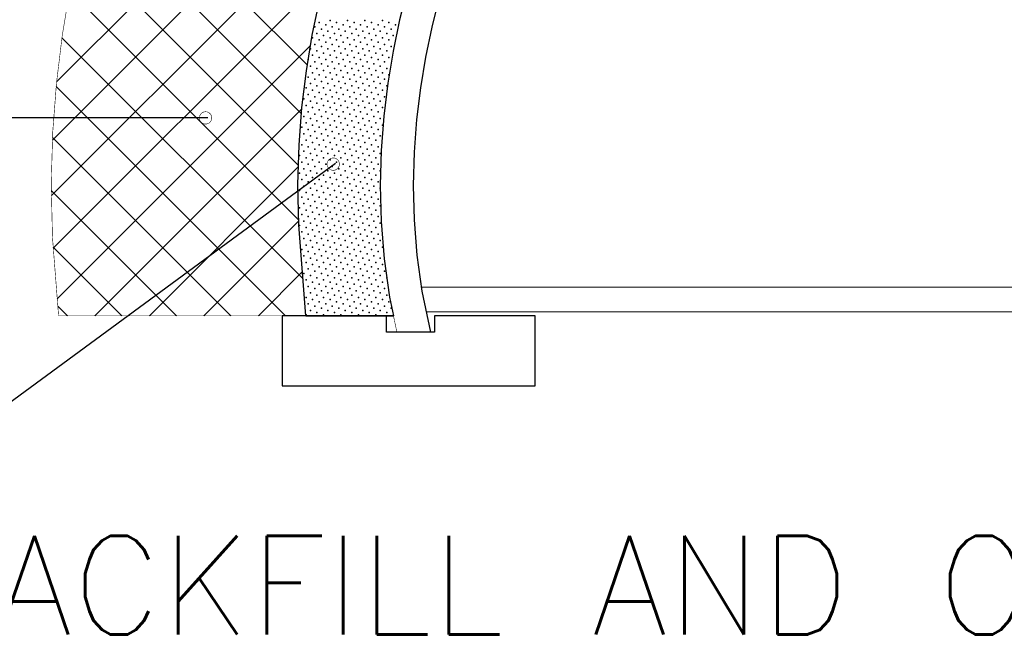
# Model space of a CAD drawing. Extents: x 18 to 372, y 0 to 250.
# Tile 5 of 11: x 288 to 313, y 36 to 51. Entities that reach past the tile are written whole.
import ezdxf

# ---------------------------------------------------------------- set-up
doc = ezdxf.new("R2010")
doc.units = 0
doc.header["$MEASUREMENT"] = 0
for name, color, linetype in [('ARC', 7, 'CONTINUOUS'), ('ARC-FTNG', 7, 'CONTINUOUS'), ('HATCH', 7, 'CONTINUOUS'), ('TEXT', 7, 'CONTINUOUS')]:
    doc.layers.add(name, color=color, linetype=linetype)
doc.styles.add('TXT_SHX', font='txt.shx')

msp = doc.modelspace()

# ---------------------------------------------------------------- linework, layer by layer
at = {"layer": 'ARC', "color": 7, "linetype": 'CONTINUOUS'}
msp.add_line((295.55, 43.817), (297.768, 43.817), dxfattribs=at)
at = {"layer": 'ARC', "color": 7, "linetype": 'CONTINUOUS', "const_width": 0.0138}
for points in [[(289.568, 52.077), (289.375, 50.915), (289.229, 49.712), (289.133, 48.464), (289.096, 47.164), (289.127, 45.808), (289.282, 43.817), (292.069, 43.817), (295.55, 43.817), (295.371, 46.121), (295.348, 47.146), (295.376, 48.137), (295.449, 49.096), (295.563, 50.026), (295.712, 50.926), (295.894, 51.799)], [(298.117, 52.078), (297.925, 51.314), (297.76, 50.525), (297.626, 49.711), (297.525, 48.872), (297.46, 48.008), (297.435, 47.118), (297.457, 46.203), (297.531, 45.262), (297.668, 44.294), (297.856, 43.401)]]:
    msp.add_lwpolyline(points, dxfattribs=at)
at = {"layer": 'ARC', "color": 7, "linetype": 'CONTINUOUS'}
for points in [[(298.117, 52.078), (297.925, 51.314), (297.76, 50.525), (297.626, 49.711), (297.525, 48.872), (297.46, 48.008), (297.435, 47.118), (297.457, 46.203), (297.531, 45.262), (297.668, 44.294), (297.768, 43.817), (295.55, 43.817), (295.371, 46.121), (295.348, 47.146), (295.376, 48.137), (295.449, 49.096), (295.563, 50.026), (295.712, 50.926), (295.894, 51.799)], [(298.921, 51.859), (298.737, 51.128), (298.58, 50.372), (298.451, 49.593), (298.354, 48.791), (298.292, 47.965), (298.269, 47.117), (298.289, 46.246), (298.36, 45.353), (298.489, 44.438), (298.708, 43.401)]]:
    msp.add_lwpolyline(points, dxfattribs=at)
at = {"layer": 'ARC-FTNG', "color": 7, "linetype": 'CONTINUOUS'}
msp.add_lwpolyline([(297.59, 43.401), (297.59, 43.817), (294.949, 43.817), (294.949, 42.047), (301.355, 42.047), (301.355, 43.817), (299.738, 43.819), (298.812, 43.817), (298.812, 43.401)], close=True, dxfattribs=at)
at = {"layer": 'HATCH', "color": 7, "linetype": 'CONTINUOUS'}
for p, q in [((289.234, 49.755), (304.96, 65.481)), ((289.128, 48.268), (297.832, 56.973)), ((295.586, 50.166), (290.392, 55.359)), ((289.103, 46.863), (296.692, 54.452)), ((295.437, 48.934), (290.078, 54.293)), ((295.362, 47.628), (289.8, 53.189)), ((289.149, 45.527), (296.054, 52.433)), ((295.368, 46.24), (289.563, 52.046)), ((289.248, 44.246), (295.669, 50.667)), ((295.478, 44.75), (289.368, 50.859)), ((295.029, 43.817), (289.222, 49.625)), ((290.201, 43.817), (295.447, 49.064)), ((293.648, 43.817), (289.13, 48.336)), ((291.582, 43.817), (295.361, 47.596)), ((292.267, 43.817), (289.1, 46.984)), ((292.963, 43.817), (295.369, 46.223)), ((290.886, 43.817), (289.146, 45.557)), ((294.344, 43.817), (295.463, 44.937)), ((298.474, 44.547), (331.164, 44.549)), ((289.505, 43.817), (289.263, 44.06)), ((298.62, 43.922), (331.018, 43.924))]:
    msp.add_line(p, q, dxfattribs=at)
at = {"layer": 'HATCH', "color": 7, "linetype": 'CONTINUOUS', "const_width": 0.0138}
for points in [[(292.85, 48.83, 1), (293.163, 48.83, 1)], [(296.09, 47.622, 1), (296.394, 47.697, 1)]]:
    msp.add_lwpolyline(points, format="xyb", close=True, dxfattribs=at)
at = {"layer": 'HATCH', "color": 7, "linetype": 'CONTINUOUS'}
for p in [(295.886, 51.245), (296.051, 51.19), (296.162, 51.301), (296.327, 51.245), (296.493, 51.19), (296.604, 51.301), (296.769, 51.245), (296.935, 51.19), (297.046, 51.301), (297.211, 51.245), (297.377, 51.19), (297.488, 51.301), (297.653, 51.245), (297.819, 51.19), (295.775, 51.135), (295.83, 50.969), (295.941, 51.08), (295.996, 50.914), (296.107, 51.025), (296.217, 51.135), (296.272, 50.969), (296.383, 51.08), (296.438, 50.914), (296.548, 51.025), (296.659, 51.135), (296.714, 50.969), (296.825, 51.08), (296.88, 50.914), (296.99, 51.025), (297.101, 51.135), (297.156, 50.969), (297.267, 51.08), (297.322, 50.914), (297.432, 51.025), (297.543, 51.135), (297.598, 50.969), (297.709, 51.08), (297.764, 50.914), (295.72, 50.859), (295.775, 50.693), (295.886, 50.804), (296.051, 50.748), (296.162, 50.859), (296.217, 50.693), (296.327, 50.804), (296.493, 50.748), (296.604, 50.859), (296.659, 50.693), (296.769, 50.804), (296.935, 50.748), (297.046, 50.859), (297.101, 50.693), (297.211, 50.804), (297.377, 50.748), (297.488, 50.859), (297.543, 50.693), (297.653, 50.804), (295.665, 50.583), (295.72, 50.417), (295.83, 50.527), (295.941, 50.638), (295.996, 50.472), (296.107, 50.583), (296.162, 50.417), (296.272, 50.527), (296.383, 50.638), (296.438, 50.472), (296.548, 50.583), (296.604, 50.417), (296.714, 50.527), (296.825, 50.638), (296.88, 50.472), (296.99, 50.583), (297.046, 50.417), (297.156, 50.527), (297.267, 50.638), (297.322, 50.472), (297.432, 50.583), (297.488, 50.417), (297.598, 50.527), (297.709, 50.638), (295.609, 50.306), (295.775, 50.251), (295.886, 50.362), (295.941, 50.196), (296.051, 50.306), (296.217, 50.251), (296.327, 50.362), (296.383, 50.196), (296.493, 50.306), (296.659, 50.251), (296.769, 50.362), (296.825, 50.196), (296.935, 50.306), (297.101, 50.251), (297.211, 50.362), (297.267, 50.196), (297.377, 50.306), (297.543, 50.251), (297.653, 50.362), (295.665, 50.141), (295.72, 49.975), (295.83, 50.086), (295.886, 49.92), (295.996, 50.03), (296.107, 50.141), (296.162, 49.975), (296.272, 50.086), (296.327, 49.92), (296.438, 50.03), (296.548, 50.141), (296.604, 49.975), (296.714, 50.086), (296.769, 49.92), (296.88, 50.03), (296.99, 50.141), (297.046, 49.975), (297.156, 50.086), (297.211, 49.92), (297.322, 50.03), (297.432, 50.141), (297.488, 49.975), (297.598, 50.086), (297.653, 49.92), (295.609, 49.864), (295.665, 49.699), (295.775, 49.809), (295.941, 49.754), (296.051, 49.864), (296.107, 49.699), (296.217, 49.809), (296.383, 49.754), (296.493, 49.864), (296.548, 49.699), (296.659, 49.809), (296.825, 49.754), (296.935, 49.864), (296.99, 49.699), (297.101, 49.809), (297.267, 49.754), (297.377, 49.864), (297.432, 49.699), (297.543, 49.809), (295.554, 49.588), (295.609, 49.423), (295.72, 49.533), (295.83, 49.644), (295.886, 49.478), (295.996, 49.588), (296.051, 49.423), (296.162, 49.533), (296.272, 49.644), (296.327, 49.478), (296.438, 49.588), (296.493, 49.423), (296.604, 49.533), (296.714, 49.644), (296.769, 49.478), (296.88, 49.588), (296.935, 49.423), (297.046, 49.533), (297.156, 49.644), (297.211, 49.478), (297.322, 49.588), (297.377, 49.423), (297.488, 49.533), (297.598, 49.644), (295.499, 49.312), (295.665, 49.257), (295.775, 49.367), (295.83, 49.202), (295.941, 49.312), (296.107, 49.257), (296.217, 49.367), (296.272, 49.202), (296.383, 49.312), (296.548, 49.257), (296.659, 49.367), (296.714, 49.202), (296.825, 49.312), (296.99, 49.257), (297.101, 49.367), (297.156, 49.202), (297.267, 49.312), (297.432, 49.257), (297.543, 49.367), (295.554, 49.146), (295.609, 48.981), (295.72, 49.091), (295.775, 48.925), (295.886, 49.036), (295.996, 49.146), (296.051, 48.981), (296.162, 49.091), (296.217, 48.925), (296.327, 49.036), (296.438, 49.146), (296.493, 48.981), (296.604, 49.091), (296.659, 48.925), (296.769, 49.036), (296.88, 49.146), (296.935, 48.981), (297.046, 49.091), (297.101, 48.925), (297.211, 49.036), (297.322, 49.146), (297.377, 48.981), (297.488, 49.091), (295.499, 48.87), (295.554, 48.705), (295.665, 48.815), (295.83, 48.76), (295.941, 48.87), (295.996, 48.705), (296.107, 48.815), (296.272, 48.76), (296.383, 48.87), (296.438, 48.705), (296.548, 48.815), (296.714, 48.76), (296.825, 48.87), (296.88, 48.705), (296.99, 48.815), (297.156, 48.76), (297.267, 48.87), (297.322, 48.705), (297.432, 48.815), (295.444, 48.594), (295.499, 48.428), (295.609, 48.539), (295.72, 48.649), (295.775, 48.484), (295.886, 48.594), (295.941, 48.428), (296.051, 48.539), (296.162, 48.649), (296.217, 48.484), (296.327, 48.594), (296.383, 48.428), (296.493, 48.539), (296.604, 48.649), (296.659, 48.484), (296.769, 48.594), (296.825, 48.428), (296.935, 48.539), (297.046, 48.649), (297.101, 48.484), (297.211, 48.594), (297.267, 48.428), (297.377, 48.539), (297.488, 48.649), (295.554, 48.263), (295.665, 48.373), (295.72, 48.207), (295.83, 48.318), (295.996, 48.263), (296.107, 48.373), (296.162, 48.207), (296.272, 48.318), (296.438, 48.263), (296.548, 48.373), (296.604, 48.207), (296.714, 48.318), (296.88, 48.263), (296.99, 48.373), (297.046, 48.207), (297.156, 48.318), (297.322, 48.263), (297.432, 48.373), (295.444, 48.152), (295.499, 47.986), (295.609, 48.097), (295.665, 47.931), (295.775, 48.042), (295.886, 48.152), (295.941, 47.986), (296.051, 48.097), (296.107, 47.931), (296.217, 48.042), (296.327, 48.152), (296.383, 47.986), (296.493, 48.097), (296.548, 47.931), (296.659, 48.042), (296.769, 48.152), (296.825, 47.986), (296.935, 48.097), (296.99, 47.931), (297.101, 48.042), (297.211, 48.152), (297.267, 47.986), (297.377, 48.097), (297.432, 47.931), (295.388, 47.876), (295.444, 47.71), (295.554, 47.821), (295.72, 47.766), (295.83, 47.876), (295.886, 47.71), (295.996, 47.821), (296.162, 47.766), (296.272, 47.876), (296.327, 47.71), (296.438, 47.821), (296.604, 47.766), (296.714, 47.876), (296.769, 47.71), (296.88, 47.821), (297.046, 47.766), (297.156, 47.876), (297.211, 47.71), (297.322, 47.821), (295.388, 47.434), (295.499, 47.544), (295.609, 47.655), (295.665, 47.489), (295.775, 47.6), (295.83, 47.434), (295.941, 47.544), (296.051, 47.655), (296.107, 47.489), (296.217, 47.6), (296.272, 47.434), (296.383, 47.544), (296.493, 47.655), (296.548, 47.489), (296.659, 47.6), (296.714, 47.434), (296.825, 47.544), (296.935, 47.655), (296.99, 47.489), (297.101, 47.6), (297.156, 47.434), (297.267, 47.544), (297.377, 47.655), (297.432, 47.489), (295.444, 47.268), (295.554, 47.379), (295.609, 47.213), (295.72, 47.324), (295.775, 47.158), (295.886, 47.268), (295.996, 47.379), (296.051, 47.213), (296.162, 47.324), (296.217, 47.158), (296.327, 47.268), (296.438, 47.379), (296.493, 47.213), (296.604, 47.324), (296.659, 47.158), (296.769, 47.268), (296.88, 47.379), (296.935, 47.213), (297.046, 47.324), (297.101, 47.158), (297.211, 47.268), (297.322, 47.379), (297.377, 47.213), (295.388, 46.992), (295.499, 47.103), (295.554, 46.937), (295.665, 47.047), (295.83, 46.992), (295.941, 47.103), (295.996, 46.937), (296.107, 47.047), (296.272, 46.992), (296.383, 47.103), (296.438, 46.937), (296.548, 47.047), (296.714, 46.992), (296.825, 47.103), (296.88, 46.937), (296.99, 47.047), (297.156, 46.992), (297.267, 47.103), (297.322, 46.937), (297.432, 47.047), (295.444, 46.826), (295.499, 46.661), (295.609, 46.771), (295.72, 46.882), (295.775, 46.716), (295.886, 46.826), (295.941, 46.661), (296.051, 46.771), (296.162, 46.882), (296.217, 46.716), (296.327, 46.826), (296.383, 46.661), (296.493, 46.771), (296.604, 46.882), (296.659, 46.716), (296.769, 46.826), (296.825, 46.661), (296.935, 46.771), (297.046, 46.882), (297.101, 46.716), (297.211, 46.826), (297.267, 46.661), (297.377, 46.771), (295.388, 46.55), (295.554, 46.495), (295.665, 46.605), (295.72, 46.44), (295.83, 46.55), (295.996, 46.495), (296.107, 46.605), (296.162, 46.44), (296.272, 46.55), (296.438, 46.495), (296.548, 46.605), (296.604, 46.44), (296.714, 46.55), (296.88, 46.495), (296.99, 46.605), (297.046, 46.44), (297.156, 46.55), (297.322, 46.495), (297.432, 46.605), (295.444, 46.385), (295.499, 46.219), (295.609, 46.329), (295.665, 46.163), (295.775, 46.274), (295.886, 46.385), (295.941, 46.219), (296.051, 46.329), (296.107, 46.163), (296.217, 46.274), (296.327, 46.385), (296.383, 46.219), (296.493, 46.329), (296.548, 46.163), (296.659, 46.274), (296.769, 46.385), (296.825, 46.219), (296.935, 46.329), (296.99, 46.163), (297.101, 46.274), (297.211, 46.385), (297.267, 46.219), (297.377, 46.329), (297.432, 46.163), (295.388, 46.108), (295.444, 45.943), (295.554, 46.053), (295.72, 45.998), (295.83, 46.108), (295.886, 45.943), (295.996, 46.053), (296.162, 45.998), (296.272, 46.108), (296.327, 45.943), (296.438, 46.053), (296.604, 45.998), (296.714, 46.108), (296.769, 45.943), (296.88, 46.053), (297.046, 45.998), (297.156, 46.108), (297.211, 45.943), (297.322, 46.053), (295.499, 45.777), (295.609, 45.887), (295.665, 45.722), (295.775, 45.832), (295.83, 45.666), (295.941, 45.777), (296.051, 45.887), (296.107, 45.722), (296.217, 45.832), (296.272, 45.666), (296.383, 45.777), (296.493, 45.887), (296.548, 45.722), (296.659, 45.832), (296.714, 45.666), (296.825, 45.777), (296.935, 45.887), (296.99, 45.722), (297.101, 45.832), (297.156, 45.666), (297.267, 45.777), (297.377, 45.887), (297.432, 45.722), (295.444, 45.501), (295.554, 45.611), (295.609, 45.445), (295.72, 45.556), (295.886, 45.501), (295.996, 45.611), (296.051, 45.445), (296.162, 45.556), (296.327, 45.501), (296.438, 45.611), (296.493, 45.445), (296.604, 45.556), (296.769, 45.501), (296.88, 45.611), (296.935, 45.445), (297.046, 45.556), (297.211, 45.501), (297.322, 45.611), (297.377, 45.445), (297.488, 45.556), (295.499, 45.335), (295.554, 45.169), (295.665, 45.28), (295.775, 45.39), (295.83, 45.224), (295.941, 45.335), (295.996, 45.169), (296.107, 45.28), (296.217, 45.39), (296.272, 45.224), (296.383, 45.335), (296.438, 45.169), (296.548, 45.28), (296.659, 45.39), (296.714, 45.224), (296.825, 45.335), (296.88, 45.169), (296.99, 45.28), (297.101, 45.39), (297.156, 45.224), (297.267, 45.335), (297.322, 45.169), (297.432, 45.28), (295.609, 45.004), (295.72, 45.114), (295.775, 44.948), (295.886, 45.059), (296.051, 45.004), (296.162, 45.114), (296.217, 44.948), (296.327, 45.059), (296.493, 45.004), (296.604, 45.114), (296.659, 44.948), (296.769, 45.059), (296.935, 45.004), (297.046, 45.114), (297.101, 44.948), (297.211, 45.059), (297.377, 45.004), (297.488, 45.114), (297.543, 44.948), (295.499, 44.893), (295.554, 44.727), (295.665, 44.838), (295.72, 44.672), (295.83, 44.782), (295.941, 44.893), (295.996, 44.727), (296.107, 44.838), (296.162, 44.672), (296.272, 44.782), (296.383, 44.893), (296.438, 44.727), (296.548, 44.838), (296.604, 44.672), (296.714, 44.782), (296.825, 44.893), (296.88, 44.727), (296.99, 44.838), (297.046, 44.672), (297.156, 44.782), (297.267, 44.893), (297.322, 44.727), (297.432, 44.838), (297.488, 44.672), (297.598, 44.782), (295.609, 44.562), (295.775, 44.506), (295.886, 44.617), (295.941, 44.451), (296.051, 44.562), (296.217, 44.506), (296.327, 44.617), (296.383, 44.451), (296.493, 44.562), (296.659, 44.506), (296.769, 44.617), (296.825, 44.451), (296.935, 44.562), (297.101, 44.506), (297.211, 44.617), (297.267, 44.451), (297.377, 44.562), (297.543, 44.506), (295.554, 44.285), (295.665, 44.396), (295.72, 44.23), (295.83, 44.341), (295.886, 44.175), (295.996, 44.285), (296.107, 44.396), (296.162, 44.23), (296.272, 44.341), (296.327, 44.175), (296.438, 44.285), (296.548, 44.396), (296.604, 44.23), (296.714, 44.341), (296.769, 44.175), (296.88, 44.285), (296.99, 44.396), (297.046, 44.23), (297.156, 44.341), (297.211, 44.175), (297.322, 44.285), (297.432, 44.396), (297.488, 44.23), (297.598, 44.341), (297.653, 44.175), (295.609, 44.12), (295.665, 43.954), (295.775, 44.064), (295.941, 44.009), (296.051, 44.12), (296.107, 43.954), (296.217, 44.064), (296.383, 44.009), (296.493, 44.12), (296.548, 43.954), (296.659, 44.064), (296.825, 44.009), (296.935, 44.12), (296.99, 43.954), (297.101, 44.064), (297.267, 44.009), (297.377, 44.12), (297.432, 43.954), (297.543, 44.064), (297.709, 44.009), (295.554, 43.844), (295.83, 43.899), (295.996, 43.844), (296.272, 43.899), (296.438, 43.844), (296.714, 43.899), (296.88, 43.844), (297.156, 43.899), (297.322, 43.844), (297.598, 43.899)]:
    msp.add_point(p, dxfattribs=at)
at = {"layer": 'TEXT', "color": 7, "linetype": 'CONTINUOUS'}
for p, q in [((293.066, 48.83), (273.873, 48.83)), ((296.3, 47.673), (285.559, 39.789))]:
    msp.add_line(p, q, dxfattribs=at)

# ---------------------------------------------------------------- texts
at = {"layer": 'TEXT', "color": 7, "linetype": 'CONTINUOUS', "style": 'TXT_SHX'}
msp.add_text('%%uBACKFILL AND COMPACTION', height=2.4998, dxfattribs=at).set_placement((285.455, 35.744))

doc.saveas('drawing.dxf')
